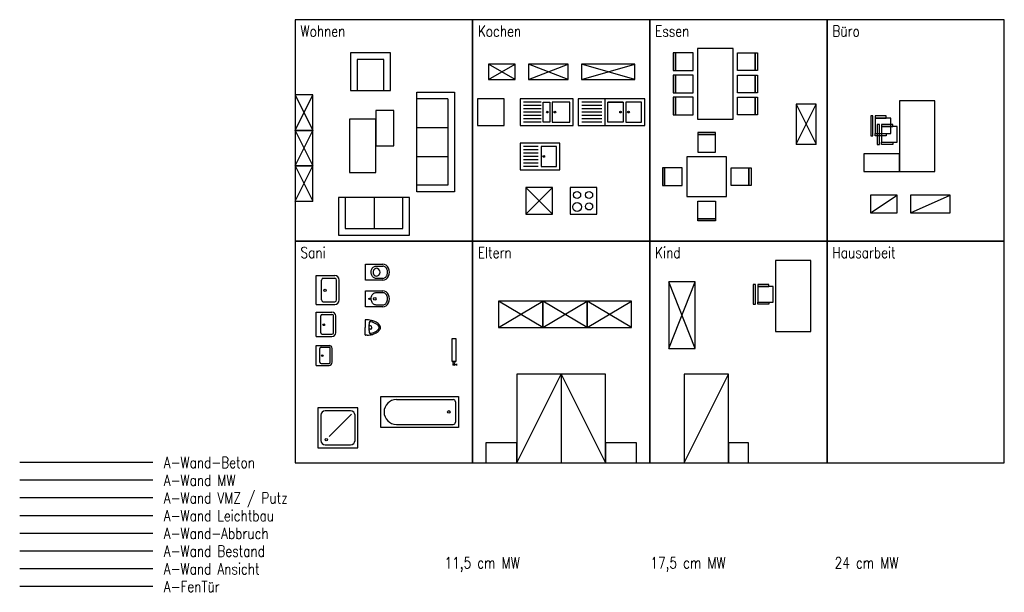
# Model space of a CAD drawing. Header units: millimetres. Extents: x -9704 to 3214, y -3659 to 2082.
# Tile 2 of 33: x -9012 to -6791, y -1063 to 229. Entities that reach past the tile are written whole.
import ezdxf

# ---------------------------------------------------------------- set-up
doc = ezdxf.new("R2010")
doc.units = ezdxf.units.MM
doc.header["$LTSCALE"] = 100
doc.linetypes.add('STRICHLINIE', pattern=[19.05, 12.7, -6.35])
for name, color, linetype in [('A-Einr', 171, 'Continuous'), ('A-FenTür', 2, 'Continuous'), ('A-HLS', 4, 'Continuous'), ('A-Wand-Beton', 53, 'Continuous'), ('A-Wand-Leichtb', 9, 'Continuous'), ('A-Wand-MW', 6, 'Continuous'), ('A-Wand-VMZ', 34, 'Continuous'), ('A-WandAbbruc', 7, 'Wandabbruch'), ('A-WandAnsicht', 7, 'Continuous'), ('A-WandBestand', 1, 'Continuous')]:
    doc.layers.add(name, color=color, linetype=linetype)
doc.styles.add('Romans', font='Romans.shx', dxfattribs={"width": 0.7})
doc.linetypes.add('Wandabbruch', pattern='A,1.5,-1,0.75,["X",Romans,S=1.5,R=0,X=-0.75,Y=-0.75],0.75,-1', length=5)

# ---------------------------------------------------------------- blocks, each defined once
blk = doc.blocks.new('ER-Stuhl')
at = {"layer": 'A-Einr'}
for points in [[(0, 0), (5, 0), (5, 40), (0, 40)], [(5, 0), (45, 0), (45, 40), (5, 40)]]:
    blk.add_lwpolyline(points, close=True, dxfattribs=at)

msp = doc.modelspace()

# ---------------------------------------------------------------- linework, layer by layer
at = {"layer": 'A-Einr', "linetype": 'STRICHLINIE', "ltscale": 0.1}
for p, q in [((-7894.3, 93.89), (-7954.3, 128.89)), ((-7954.3, 93.89), (-7894.3, 128.89)), ((-7954.3, 93.89), (-7894.3, 128.89)), ((-7894.3, 93.89), (-7954.3, 128.89)), ((-7864.3, 93.89), (-7774.3, 128.89)), ((-7774.3, 93.89), (-7864.3, 128.89)), ((-7774.3, 93.89), (-7864.3, 128.89)), ((-7864.3, 93.89), (-7774.3, 128.89)), ((-7624.3, 93.89), (-7744.3, 128.89)), ((-7744.3, 93.89), (-7624.3, 128.89)), ((-7744.3, 93.89), (-7624.3, 128.89)), ((-7624.3, 93.89), (-7744.3, 128.89))]:
    msp.add_line(p, q, dxfattribs=at)
at = {"layer": 'A-Einr'}
for p, q in [((-8390.61, -20.9), (-8350.61, 59.1)), ((-8390.61, 59.1), (-8350.61, -20.9)), ((-8390.61, 59.1), (-8350.61, -20.9)), ((-8390.61, -20.9), (-8350.61, 59.1)), ((-8115.63, -144.59), (-8115.63, 50.41)), ((-8045.63, 50.41), (-8115.63, 50.41)), ((-8115.63, -144.59), (-8115.63, 50.41)), ((-8045.63, 50.41), (-8115.63, 50.41)), ((-8045.63, 50.41), (-8045.63, -144.59)), ((-8045.63, 50.41), (-8045.63, -144.59)), ((-7691.82, 50.47), (-7691.82, -9.53)), ((-7691.82, 50.47), (-7691.82, -9.53)), ((-7835.56, 42.97), (-7875.56, 42.97)), ((-7835.56, 42.97), (-7875.56, 42.97)), ((-7835.56, 35.47), (-7875.56, 35.47)), ((-7835.56, 35.47), (-7875.56, 35.47)), ((-7835.56, 27.97), (-7875.56, 27.97)), ((-7835.56, 27.97), (-7875.56, 27.97)), ((-7698.82, 42.97), (-7743.82, 42.97)), ((-7698.82, 42.97), (-7743.82, 42.97)), ((-7698.82, 35.47), (-7743.82, 35.47)), ((-7698.82, 35.47), (-7743.82, 35.47)), ((-7698.82, 27.97), (-7743.82, 27.97)), ((-7698.82, 27.97), (-7743.82, 27.97)), ((-7650.32, 42.97), (-7685.32, 42.97)), ((-7650.32, 42.97), (-7685.32, 42.97)), ((-7260.41, -51.91), (-7215.41, 38.09)), ((-7260.41, 38.09), (-7215.41, -51.91)), ((-7260.41, 38.09), (-7215.41, -51.91)), ((-7260.41, -51.91), (-7215.41, 38.09)), ((-7835.56, 20.47), (-7875.56, 20.47)), ((-7835.56, 20.47), (-7875.56, 20.47)), ((-7835.56, 12.97), (-7875.56, 12.97)), ((-7835.56, 12.97), (-7875.56, 12.97)), ((-7835.56, 5.47), (-7875.56, 5.47)), ((-7835.56, 5.47), (-7875.56, 5.47)), ((-7698.82, 20.47), (-7743.82, 20.47)), ((-7698.82, 20.47), (-7743.82, 20.47)), ((-7698.82, 12.97), (-7743.82, 12.97)), ((-7698.82, 12.97), (-7743.82, 12.97)), ((-7698.82, 5.47), (-7743.82, 5.47)), ((-7698.82, 5.47), (-7743.82, 5.47)), ((-8390.61, -20.9), (-8350.61, -100.9)), ((-8390.61, -100.9), (-8350.61, -20.9)), ((-8390.61, -100.9), (-8350.61, -20.9)), ((-8390.61, -20.9), (-8350.61, -100.9)), ((-8115.63, -14.59), (-8045.63, -14.59)), ((-8115.63, -14.59), (-8045.63, -14.59)), ((-7835.56, -2.03), (-7875.56, -2.03)), ((-7835.56, -2.03), (-7875.56, -2.03)), ((-7698.82, -2.03), (-7743.82, -2.03)), ((-7698.82, -2.03), (-7743.82, -2.03)), ((-7842.56, -57.03), (-7875.56, -57.03)), ((-7842.56, -57.03), (-7875.56, -57.03)), ((-7842.56, -64.53), (-7875.56, -64.53)), ((-7842.56, -64.53), (-7875.56, -64.53)), ((-8115.63, -79.59), (-8045.63, -79.59)), ((-8115.63, -79.59), (-8045.63, -79.59)), ((-7842.56, -72.03), (-7875.56, -72.03)), ((-7842.56, -72.03), (-7875.56, -72.03)), ((-7842.56, -79.53), (-7875.56, -79.53)), ((-7842.56, -79.53), (-7875.56, -79.53)), ((-7842.56, -87.03), (-7875.56, -87.03)), ((-7842.56, -87.03), (-7875.56, -87.03)), ((-8390.61, -180.9), (-8350.61, -100.9)), ((-8390.61, -100.9), (-8350.61, -180.9)), ((-8390.61, -100.9), (-8350.61, -180.9)), ((-8390.61, -180.9), (-8350.61, -100.9)), ((-7842.56, -94.53), (-7875.56, -94.53)), ((-7842.56, -94.53), (-7875.56, -94.53)), ((-7842.56, -102.03), (-7875.56, -102.03)), ((-7842.56, -102.03), (-7875.56, -102.03)), ((-8045.63, -144.59), (-8115.63, -144.59)), ((-8045.63, -144.59), (-8115.63, -144.59)), ((-7870.21, -209.53), (-7810.21, -149.53)), ((-7810.21, -209.53), (-7870.21, -149.53)), ((-7810.21, -209.53), (-7870.21, -149.53)), ((-7870.21, -209.53), (-7810.21, -149.53)), ((-8147.39, -171.92), (-8277.39, -171.92)), ((-8277.39, -171.92), (-8277.39, -241.92)), ((-8277.39, -171.92), (-8277.39, -241.92)), ((-8147.39, -171.92), (-8277.39, -171.92)), ((-8212.39, -171.92), (-8212.39, -241.92)), ((-8212.39, -171.92), (-8212.39, -241.92)), ((-8147.39, -241.92), (-8147.39, -171.92)), ((-8147.39, -241.92), (-8147.39, -171.92)), ((-7092.44, -206.95), (-7032.44, -166.95)), ((-7092.44, -206.95), (-7032.44, -166.95)), ((-7002.44, -206.95), (-6912.44, -166.95)), ((-7002.44, -206.95), (-6912.44, -166.95)), ((-8277.39, -241.92), (-8147.39, -241.92)), ((-8277.39, -241.92), (-8147.39, -241.92)), ((-7547.72, -512.85), (-7487.72, -362.85)), ((-7487.72, -512.85), (-7547.72, -362.85)), ((-7487.72, -512.85), (-7547.72, -362.85)), ((-7547.72, -512.85), (-7487.72, -362.85)), ((-7831.9, -465.96), (-7931.9, -405.96)), ((-7931.9, -465.96), (-7831.9, -405.96)), ((-7931.9, -465.96), (-7831.9, -405.96)), ((-7831.9, -465.96), (-7931.9, -405.96)), ((-7831.9, -465.96), (-7731.9, -405.96)), ((-7731.9, -465.96), (-7831.9, -405.96)), ((-7731.9, -465.96), (-7831.9, -405.96)), ((-7831.9, -465.96), (-7731.9, -405.96)), ((-7631.9, -465.96), (-7731.9, -405.96)), ((-7731.9, -465.96), (-7631.9, -405.96)), ((-7731.9, -465.96), (-7631.9, -405.96)), ((-7631.9, -465.96), (-7731.9, -405.96)), ((-7890.61, -770.9), (-7790.61, -570.9)), ((-7890.61, -770.9), (-7790.61, -570.9)), ((-7790.61, -570.9), (-7790.61, -770.9)), ((-7790.61, -570.9), (-7690.61, -770.9)), ((-7790.61, -570.9), (-7690.61, -770.9)), ((-7790.61, -570.9), (-7790.61, -770.9)), ((-7513.03, -770.9), (-7413.03, -570.9)), ((-7513.03, -770.9), (-7413.03, -570.9))]:
    msp.add_line(p, q, dxfattribs=at)
at = {"layer": 'A-Einr', "ltscale": 80}
for points in [[(-8390.61, -270.9), (-7990.61, -270.9), (-7990.61, 229.1), (-8390.61, 229.1)], [(-8390.61, -270.9), (-7990.61, -270.9), (-7990.61, 229.1), (-8390.61, 229.1)], [(-7990.61, -270.9), (-7590.61, -270.9), (-7590.61, 229.1), (-7990.61, 229.1)], [(-7990.61, -270.9), (-7590.61, -270.9), (-7590.61, 229.1), (-7990.61, 229.1)], [(-7590.61, -270.9), (-7190.61, -270.9), (-7190.61, 229.1), (-7590.61, 229.1)], [(-7590.61, -270.9), (-7190.61, -270.9), (-7190.61, 229.1), (-7590.61, 229.1)], [(-7190.61, -270.9), (-6790.61, -270.9), (-6790.61, 229.1), (-7190.61, 229.1)], [(-7190.61, -270.9), (-6790.61, -270.9), (-6790.61, 229.1), (-7190.61, 229.1)], [(-8390.61, -770.9), (-7990.61, -770.9), (-7990.61, -270.9), (-8390.61, -270.9)], [(-8390.61, -770.9), (-7990.61, -770.9), (-7990.61, -270.9), (-8390.61, -270.9)], [(-7990.61, -770.9), (-7590.61, -770.9), (-7590.61, -270.9), (-7990.61, -270.9)], [(-7990.61, -770.9), (-7590.61, -770.9), (-7590.61, -270.9), (-7990.61, -270.9)], [(-7590.61, -770.9), (-7190.61, -770.9), (-7190.61, -270.9), (-7590.61, -270.9)], [(-7590.61, -770.9), (-7190.61, -770.9), (-7190.61, -270.9), (-7590.61, -270.9)], [(-7190.61, -770.9), (-6790.61, -770.9), (-6790.61, -270.9), (-7190.61, -270.9)], [(-7190.61, -770.9), (-6790.61, -770.9), (-6790.61, -270.9), (-7190.61, -270.9)]]:
    msp.add_lwpolyline(points, close=True, dxfattribs=at)
at = {"layer": 'A-Einr'}
for points in [[(-7482.49, 4.22), (-7402.49, 4.22), (-7402.49, 164.22), (-7482.49, 164.22)], [(-7482.49, 4.22), (-7402.49, 4.22), (-7402.49, 164.22), (-7482.49, 164.22)], [(-8265.25, 154.05), (-8265.25, 69.05), (-8175.25, 69.05), (-8175.25, 154.05)], [(-8265.25, 154.05), (-8265.25, 69.05), (-8175.25, 69.05), (-8175.25, 154.05)], [(-8250.25, 139.05), (-8250.25, 69.05), (-8190.25, 69.05), (-8190.25, 139.05)], [(-8250.25, 139.05), (-8250.25, 69.05), (-8190.25, 69.05), (-8190.25, 139.05)], [(-7954.3, 93.89), (-7894.3, 93.89), (-7894.3, 128.89), (-7954.3, 128.89)], [(-7954.3, 93.89), (-7894.3, 93.89), (-7894.3, 128.89), (-7954.3, 128.89)], [(-7864.3, 93.89), (-7774.3, 93.89), (-7774.3, 128.89), (-7864.3, 128.89)], [(-7864.3, 93.89), (-7774.3, 93.89), (-7774.3, 128.89), (-7864.3, 128.89)], [(-7744.3, 93.89), (-7624.3, 93.89), (-7624.3, 128.89), (-7744.3, 128.89)], [(-7744.3, 93.89), (-7624.3, 93.89), (-7624.3, 128.89), (-7744.3, 128.89)], [(-8390.61, -20.9), (-8350.61, -20.9), (-8350.61, 59.1), (-8390.61, 59.1)], [(-8390.61, -20.9), (-8350.61, -20.9), (-8350.61, 59.1), (-8390.61, 59.1)], [(-8030.63, -159.59), (-8115.63, -159.59), (-8115.63, 65.41), (-8030.63, 65.41)], [(-8030.63, -159.59), (-8115.63, -159.59), (-8115.63, 65.41), (-8030.63, 65.41)], [(-7979.02, -9.53), (-7919.02, -9.53), (-7919.02, 50.47), (-7979.02, 50.47)], [(-7979.02, -9.53), (-7919.02, -9.53), (-7919.02, 50.47), (-7979.02, 50.47)], [(-7883.06, -9.53), (-7763.06, -9.53), (-7763.06, 50.47), (-7883.06, 50.47)], [(-7883.06, -9.53), (-7763.06, -9.53), (-7763.06, 50.47), (-7883.06, 50.47)], [(-7751.82, -9.53), (-7601.82, -9.53), (-7601.82, 50.47), (-7751.82, 50.47)], [(-7751.82, -9.53), (-7601.82, -9.53), (-7601.82, 50.47), (-7751.82, 50.47)], [(-7027.42, -113.71), (-6947.42, -113.71), (-6947.42, 46.29), (-7027.42, 46.29)], [(-7027.42, -113.71), (-6947.42, -113.71), (-6947.42, 46.29), (-7027.42, 46.29)], [(-8208.2, -55.63), (-8168.2, -55.63), (-8168.2, 24.37), (-8208.2, 24.37)], [(-8208.2, -55.63), (-8168.2, -55.63), (-8168.2, 24.37), (-8208.2, 24.37)], [(-7815.56, -2.03), (-7830.56, -2.03), (-7830.56, 42.97), (-7815.56, 42.97)], [(-7815.56, -2.03), (-7830.56, -2.03), (-7830.56, 42.97), (-7815.56, 42.97)], [(-7810.56, -2.03), (-7770.56, -2.03), (-7770.56, 42.97), (-7810.56, 42.97)], [(-7810.56, -2.03), (-7770.56, -2.03), (-7770.56, 42.97), (-7810.56, 42.97)], [(-7650.32, -2.03), (-7685.32, -2.03), (-7685.32, 42.97), (-7650.32, 42.97)], [(-7650.32, -2.03), (-7685.32, -2.03), (-7685.32, 42.97), (-7650.32, 42.97)], [(-7644.32, -2.03), (-7609.32, -2.03), (-7609.32, 42.97), (-7644.32, 42.97)], [(-7644.32, -2.03), (-7609.32, -2.03), (-7609.32, 42.97), (-7644.32, 42.97)], [(-7260.41, -51.91), (-7215.41, -51.91), (-7215.41, 38.09), (-7260.41, 38.09)], [(-7260.41, -51.91), (-7215.41, -51.91), (-7215.41, 38.09), (-7260.41, 38.09)], [(-8268.2, -115.63), (-8208.2, -115.63), (-8208.2, 4.37), (-8268.2, 4.37)], [(-8268.2, -115.63), (-8208.2, -115.63), (-8208.2, 4.37), (-8268.2, 4.37)], [(-7091.93, -33.02), (-7086.93, -33.02), (-7086.93, 11.98), (-7091.93, 11.98)], [(-7081.93, 6.98), (-7056.93, 6.98), (-7056.93, 11.98), (-7081.93, 11.98)], [(-7081.93, -28.02), (-7046.93, -28.02), (-7046.93, 6.98), (-7081.93, 6.98)], [(-8390.61, -100.9), (-8350.61, -100.9), (-8350.61, -20.9), (-8390.61, -20.9)], [(-8390.61, -100.9), (-8350.61, -100.9), (-8350.61, -20.9), (-8390.61, -20.9)], [(-7077.42, -52.35), (-7072.42, -52.35), (-7072.42, -7.35), (-7077.42, -7.35)], [(-7067.42, -12.35), (-7042.42, -12.35), (-7042.42, -7.35), (-7067.42, -7.35)], [(-7067.42, -47.35), (-7032.42, -47.35), (-7032.42, -12.35), (-7067.42, -12.35)], [(-7081.93, -28.02), (-7056.93, -28.02), (-7056.93, -33.02), (-7081.93, -33.02)], [(-7883.06, -109.53), (-7793.06, -109.53), (-7793.06, -49.53), (-7883.06, -49.53)], [(-7883.06, -109.53), (-7793.06, -109.53), (-7793.06, -49.53), (-7883.06, -49.53)], [(-7835.56, -102.03), (-7800.56, -102.03), (-7800.56, -57.03), (-7835.56, -57.03)], [(-7835.56, -102.03), (-7800.56, -102.03), (-7800.56, -57.03), (-7835.56, -57.03)], [(-7067.42, -47.35), (-7042.42, -47.35), (-7042.42, -52.35), (-7067.42, -52.35)], [(-7507.03, -170.19), (-7417.03, -170.19), (-7417.03, -80.19), (-7507.03, -80.19)], [(-7507.03, -170.19), (-7417.03, -170.19), (-7417.03, -80.19), (-7507.03, -80.19)], [(-7107.42, -73.71), (-7107.42, -113.71), (-7027.42, -113.71), (-7027.42, -73.71)], [(-8390.61, -180.9), (-8350.61, -180.9), (-8350.61, -100.9), (-8390.61, -100.9)], [(-8390.61, -180.9), (-8350.61, -180.9), (-8350.61, -100.9), (-8390.61, -100.9)], [(-7870.21, -209.53), (-7810.21, -209.53), (-7810.21, -149.53), (-7870.21, -149.53)], [(-7870.21, -209.53), (-7810.21, -209.53), (-7810.21, -149.53), (-7870.21, -149.53)], [(-7770.21, -209.53), (-7710.21, -209.53), (-7710.21, -149.53), (-7770.21, -149.53)], [(-7770.21, -209.53), (-7710.21, -209.53), (-7710.21, -149.53), (-7770.21, -149.53)], [(-8132.39, -256.92), (-8132.39, -171.92), (-8292.39, -171.92), (-8292.39, -256.92)], [(-8132.39, -256.92), (-8132.39, -171.92), (-8292.39, -171.92), (-8292.39, -256.92)], [(-7092.44, -206.95), (-7032.44, -206.95), (-7032.44, -166.95), (-7092.44, -166.95)], [(-7092.44, -206.95), (-7032.44, -206.95), (-7032.44, -166.95), (-7092.44, -166.95)], [(-7002.44, -206.95), (-6912.44, -206.95), (-6912.44, -166.95), (-7002.44, -166.95)], [(-7002.44, -206.95), (-6912.44, -206.95), (-6912.44, -166.95), (-7002.44, -166.95)], [(-7306.9, -474.72), (-7226.9, -474.72), (-7226.9, -314.72), (-7306.9, -314.72)], [(-7306.9, -474.72), (-7226.9, -474.72), (-7226.9, -314.72), (-7306.9, -314.72)], [(-7547.72, -512.85), (-7487.72, -512.85), (-7487.72, -362.85), (-7547.72, -362.85)], [(-7547.72, -512.85), (-7487.72, -512.85), (-7487.72, -362.85), (-7547.72, -362.85)], [(-7356.9, -413.37), (-7351.9, -413.37), (-7351.9, -368.37), (-7356.9, -368.37)], [(-7356.9, -413.37), (-7351.9, -413.37), (-7351.9, -368.37), (-7356.9, -368.37)], [(-7346.9, -373.37), (-7321.9, -373.37), (-7321.9, -368.37), (-7346.9, -368.37)], [(-7346.9, -373.37), (-7321.9, -373.37), (-7321.9, -368.37), (-7346.9, -368.37)], [(-7346.9, -408.37), (-7311.9, -408.37), (-7311.9, -373.37), (-7346.9, -373.37)], [(-7346.9, -408.37), (-7311.9, -408.37), (-7311.9, -373.37), (-7346.9, -373.37)], [(-7931.9, -465.96), (-7831.9, -465.96), (-7831.9, -405.96), (-7931.9, -405.96)], [(-7931.9, -465.96), (-7831.9, -465.96), (-7831.9, -405.96), (-7931.9, -405.96)], [(-7831.9, -465.96), (-7731.9, -465.96), (-7731.9, -405.96), (-7831.9, -405.96)], [(-7831.9, -465.96), (-7731.9, -465.96), (-7731.9, -405.96), (-7831.9, -405.96)], [(-7731.9, -465.96), (-7631.9, -465.96), (-7631.9, -405.96), (-7731.9, -405.96)], [(-7731.9, -465.96), (-7631.9, -465.96), (-7631.9, -405.96), (-7731.9, -405.96)], [(-7346.9, -408.37), (-7321.9, -408.37), (-7321.9, -413.37), (-7346.9, -413.37)], [(-7346.9, -408.37), (-7321.9, -408.37), (-7321.9, -413.37), (-7346.9, -413.37)], [(-7890.61, -770.9), (-7690.61, -770.9), (-7690.61, -570.9), (-7890.61, -570.9)], [(-7890.61, -770.9), (-7690.61, -770.9), (-7690.61, -570.9), (-7890.61, -570.9)], [(-7513.03, -770.9), (-7413.03, -770.9), (-7413.03, -570.9), (-7513.03, -570.9)], [(-7513.03, -770.9), (-7413.03, -770.9), (-7413.03, -570.9), (-7513.03, -570.9)], [(-7960.61, -770.9), (-7890.61, -770.9), (-7890.61, -725.9), (-7960.61, -725.9)], [(-7960.61, -770.9), (-7890.61, -770.9), (-7890.61, -725.9), (-7960.61, -725.9)], [(-7690.61, -770.9), (-7620.61, -770.9), (-7620.61, -725.9), (-7690.61, -725.9)], [(-7690.61, -770.9), (-7620.61, -770.9), (-7620.61, -725.9), (-7690.61, -725.9)], [(-7413.03, -770.9), (-7368.03, -770.9), (-7368.03, -725.9), (-7413.03, -725.9)], [(-7413.03, -770.9), (-7368.03, -770.9), (-7368.03, -725.9), (-7413.03, -725.9)]]:
    msp.add_lwpolyline(points, close=True, dxfattribs=at)
for centre, radius in [((-7821.56, 20.47), 2), ((-7821.56, 20.47), 2), ((-7804.56, 20.47), 2), ((-7804.56, 20.47), 2), ((-7656.32, 20.47), 2), ((-7656.32, 20.47), 2), ((-7638.32, 20.47), 2), ((-7638.32, 20.47), 2), ((-7829.56, -79.53), 2), ((-7829.56, -79.53), 2), ((-7754.35, -166.59), 8), ((-7754.35, -166.59), 8), ((-7727.27, -166.59), 8), ((-7727.27, -166.59), 8), ((-7754.35, -193.67), 10), ((-7754.35, -193.67), 10), ((-7727.27, -192.47), 8), ((-7727.27, -192.47), 8)]:
    msp.add_circle(centre, radius, dxfattribs=at)
at = {"layer": 'A-FenTür', "ltscale": 80}
msp.add_line((-9011.88, -1049.7), (-8711.88, -1049.7), dxfattribs=at)
msp.add_line((-9011.88, -1049.7), (-8711.88, -1049.7), dxfattribs=at)
at = {"layer": 'A-HLS', "ltscale": 80}
for p, q in [((-8231.97, -358.96), (-8231.97, -322.96)), ((-8231.97, -322.96), (-8192.97, -322.96)), ((-8231.97, -322.96), (-8192.97, -322.96)), ((-8231.97, -358.96), (-8231.97, -322.96)), ((-8207.97, -326.96), (-8192.97, -326.96)), ((-8207.97, -326.96), (-8192.97, -326.96)), ((-8342.99, -348.61), (-8300.99, -348.61)), ((-8342.99, -348.61), (-8314.7, -348.61)), ((-8342.99, -413.61), (-8342.99, -348.61)), ((-8342.99, -413.61), (-8342.99, -348.61)), ((-8342.99, -348.61), (-8314.7, -348.61)), ((-8342.99, -348.61), (-8300.99, -348.61)), ((-8326.99, -354.61), (-8300.99, -354.61)), ((-8326.99, -354.61), (-8300.99, -354.61)), ((-8192.97, -354.96), (-8207.97, -354.96)), ((-8192.97, -354.96), (-8207.97, -354.96)), ((-8330.99, -403.61), (-8330.99, -358.61)), ((-8330.99, -403.61), (-8330.99, -358.61)), ((-8296.99, -403.61), (-8296.99, -358.61)), ((-8296.99, -403.61), (-8296.99, -358.61)), ((-8290.99, -403.61), (-8290.99, -358.61)), ((-8290.99, -403.61), (-8290.99, -358.61)), ((-8192.97, -358.96), (-8231.97, -358.96)), ((-8192.97, -358.96), (-8231.97, -358.96)), ((-8231.97, -382.96), (-8192.97, -382.96)), ((-8231.97, -418.96), (-8231.97, -382.96)), ((-8231.97, -418.96), (-8231.97, -382.96)), ((-8231.97, -382.96), (-8192.97, -382.96)), ((-8207.97, -386.96), (-8192.97, -386.96)), ((-8207.97, -386.96), (-8192.97, -386.96)), ((-8342.99, -413.61), (-8300.99, -413.61)), ((-8342.99, -413.61), (-8314.7, -413.61)), ((-8342.99, -413.61), (-8314.7, -413.61)), ((-8342.99, -413.61), (-8300.99, -413.61)), ((-8326.99, -407.61), (-8300.99, -407.61)), ((-8326.99, -407.61), (-8300.99, -407.61)), ((-8192.97, -418.96), (-8231.97, -418.96)), ((-8192.97, -418.96), (-8231.97, -418.96)), ((-8192.97, -414.96), (-8207.97, -414.96)), ((-8192.97, -414.96), (-8207.97, -414.96)), ((-8342.99, -431.16), (-8307.45, -431.16)), ((-8342.99, -431.16), (-8319.06, -431.16)), ((-8342.99, -486.16), (-8342.99, -431.16)), ((-8342.99, -486.16), (-8342.99, -431.16)), ((-8342.99, -431.16), (-8319.06, -431.16)), ((-8342.99, -431.16), (-8307.45, -431.16)), ((-8332.83, -477.69), (-8332.83, -439.62)), ((-8332.83, -477.69), (-8332.83, -439.62)), ((-8329.45, -436.23), (-8307.45, -436.23)), ((-8329.45, -436.23), (-8307.45, -436.23)), ((-8304.06, -477.69), (-8304.06, -439.62)), ((-8304.06, -477.69), (-8304.06, -439.62)), ((-8298.99, -477.69), (-8298.99, -439.62)), ((-8298.99, -477.69), (-8298.99, -439.62)), ((-8232.62, -449.25), (-8232.62, -465.8)), ((-8232.62, -449.25), (-8232.62, -465.8)), ((-8232.62, -482.35), (-8232.62, -465.8)), ((-8232.62, -482.35), (-8232.62, -465.8)), ((-8228.32, -448.55), (-8231.92, -448.55)), ((-8228.32, -448.55), (-8231.92, -448.55)), ((-8220.62, -462.07), (-8223.8, -462.07)), ((-8220.62, -462.07), (-8223.8, -462.07)), ((-8217.12, -465.33), (-8217.12, -465.8)), ((-8217.12, -465.33), (-8217.12, -465.8)), ((-8217.12, -466.26), (-8217.12, -465.8)), ((-8217.12, -466.26), (-8217.12, -465.8)), ((-8342.99, -486.16), (-8307.45, -486.16)), ((-8342.99, -486.16), (-8319.06, -486.16)), ((-8342.99, -486.16), (-8319.06, -486.16)), ((-8342.99, -486.16), (-8307.45, -486.16)), ((-8329.45, -481.08), (-8307.45, -481.08)), ((-8329.45, -481.08), (-8307.45, -481.08)), ((-8228.32, -483.05), (-8231.92, -483.05)), ((-8228.32, -483.05), (-8231.92, -483.05)), ((-8220.62, -469.53), (-8223.8, -469.53)), ((-8220.62, -469.53), (-8223.8, -469.53)), ((-8342.99, -551.16), (-8342.99, -506.16)), ((-8342.99, -506.16), (-8313.91, -506.16)), ((-8342.99, -506.16), (-8323.41, -506.16)), ((-8342.99, -551.16), (-8342.99, -506.16)), ((-8342.99, -506.16), (-8323.41, -506.16)), ((-8342.99, -506.16), (-8313.91, -506.16)), ((-8331.91, -510.31), (-8313.91, -510.31)), ((-8331.91, -510.31), (-8313.91, -510.31)), ((-8334.68, -544.23), (-8334.68, -513.08)), ((-8334.68, -544.23), (-8334.68, -513.08)), ((-8311.14, -544.23), (-8311.14, -513.08)), ((-8311.14, -544.23), (-8311.14, -513.08)), ((-8306.99, -544.23), (-8306.99, -513.08)), ((-8306.99, -544.23), (-8306.99, -513.08)), ((-8342.99, -551.16), (-8313.91, -551.16)), ((-8342.99, -551.16), (-8323.41, -551.16)), ((-8342.99, -551.16), (-8323.41, -551.16)), ((-8342.99, -551.16), (-8313.91, -551.16)), ((-8331.91, -547), (-8313.91, -547)), ((-8331.91, -547), (-8313.91, -547)), ((-8030.26, -549.57), (-8026.26, -549.57)), ((-8030.26, -549.57), (-8026.26, -549.57)), ((-8026.26, -547.57), (-8026.26, -551.57)), ((-8026.26, -547.57), (-8026.26, -551.57)), ((-8196.84, -621.35), (-8021.84, -621.35)), ((-8196.84, -691.35), (-8196.84, -621.35)), ((-8196.84, -621.35), (-8021.84, -621.35)), ((-8196.84, -691.35), (-8196.84, -621.35)), ((-8021.84, -621.35), (-8021.84, -691.35)), ((-8021.84, -621.35), (-8021.84, -691.35)), ((-8161.84, -628.35), (-8033.84, -628.35)), ((-8161.84, -628.35), (-8033.84, -628.35)), ((-8028.84, -633.35), (-8028.84, -679.35)), ((-8028.84, -633.35), (-8028.84, -679.35)), ((-8332.41, -663.66), (-8332.41, -720.66)), ((-8332.41, -663.66), (-8332.41, -720.66)), ((-8265.41, -653.66), (-8322.41, -653.66)), ((-8265.41, -653.66), (-8322.41, -653.66)), ((-8313.34, -711.59), (-8263.22, -661.47)), ((-8313.34, -711.59), (-8263.22, -661.47)), ((-8255.41, -720.66), (-8255.41, -663.66)), ((-8255.41, -720.66), (-8255.41, -663.66)), ((-8161.84, -684.35), (-8033.84, -684.35)), ((-8161.84, -684.35), (-8033.84, -684.35)), ((-8021.84, -691.35), (-8196.84, -691.35)), ((-8021.84, -691.35), (-8196.84, -691.35)), ((-8322.41, -730.66), (-8265.41, -730.66)), ((-8322.41, -730.66), (-8265.41, -730.66))]:
    msp.add_line(p, q, dxfattribs=at)
for points in [[(-8037.26, -541.57), (-8027.26, -541.57), (-8027.26, -491.57), (-8037.26, -491.57)], [(-8037.26, -541.57), (-8027.26, -541.57), (-8027.26, -491.57), (-8037.26, -491.57)], [(-8338.91, -737.16), (-8248.91, -737.16), (-8248.91, -647.16), (-8338.91, -647.16)], [(-8338.91, -737.16), (-8248.91, -737.16), (-8248.91, -647.16), (-8338.91, -647.16)]]:
    msp.add_lwpolyline(points, close=True, dxfattribs=at)
for centre, radius in [((-8322.99, -382), 2.5), ((-8322.99, -382), 2.5), ((-8222.97, -400.96), 1.5), ((-8222.97, -400.96), 1.5), ((-8210.97, -400.96), 3), ((-8210.97, -400.96), 3), ((-8326.06, -459.41), 2.12), ((-8326.06, -459.41), 2.12), ((-8329.14, -529.27), 1.73), ((-8329.14, -529.27), 1.73), ((-8032.26, -545.57), 2), ((-8032.26, -545.57), 2), ((-8032.26, -549.57), 2), ((-8032.26, -549.57), 2), ((-8043.84, -656.35), 3), ((-8043.84, -656.35), 3), ((-8320.41, -718.66), 2.6), ((-8320.41, -718.66), 2.6)]:
    msp.add_circle(centre, radius, dxfattribs=at)
for centre, radius, start, end in [((-8207.97, -340.96), 9, 270, 90), ((-8207.97, -340.96), 9, 270, 90), ((-8326.99, -358.61), 4, 90, 180), ((-8326.99, -358.61), 4, 90, 180), ((-8300.99, -358.61), 10, 0, 90), ((-8300.99, -358.61), 10, 0, 90), ((-8300.99, -358.61), 4, 0, 90), ((-8300.99, -358.61), 4, 0, 90), ((-8326.99, -403.61), 4, 180, 270), ((-8326.99, -403.61), 4, 180, 270), ((-8300.99, -403.61), 4, 270, 0), ((-8300.99, -403.61), 10, 270, 0), ((-8300.99, -403.61), 10, 270, 0), ((-8300.99, -403.61), 4, 270, 0), ((-8329.45, -439.62), 3.38, 90, 180), ((-8329.45, -439.62), 3.38, 90, 180), ((-8307.45, -439.62), 8.46, 0, 90), ((-8307.45, -439.62), 8.46, 0, 90), ((-8307.45, -439.62), 3.38, 0, 90), ((-8307.45, -439.62), 3.38, 0, 90), ((-8231.92, -449.25), 0.7, 90, 180), ((-8231.92, -449.25), 0.7, 90, 180), ((-8228.2, -491.03), 42.49, 72.70877, 90.16379), ((-8228.2, -491.03), 42.49, 72.70877, 90.16379), ((-8155.49, -465.88), 68.64, 171.35361, 179.93454), ((-8155.49, -465.88), 68.64, 171.35361, 179.93454), ((-8155.49, -465.72), 68.64, 180.06543, 188.64636), ((-8155.49, -465.72), 68.64, 180.06543, 188.64636), ((-8219.92, -456.3), 3.5, 74.54503, 167.84476), ((-8219.92, -456.3), 3.5, 74.54503, 167.84476), ((-8217.8, -455.51), 5.45, 71.80013, 175.91281), ((-8217.8, -455.51), 5.45, 71.80013, 175.91281), ((-8220.51, -465.45), 3.39, 2.09977, 91.9716), ((-8220.51, -465.45), 3.39, 2.09977, 91.9716), ((-8220.51, -466.14), 3.39, 268.02841, 357.90023), ((-8220.51, -466.14), 3.39, 268.02841, 357.90023), ((-8227.99, -490.15), 38.3, 57.0976, 76.39978), ((-8227.99, -490.15), 38.3, 57.0976, 76.39978), ((-8227.32, -489.37), 40.63, 56.97815, 73.95204), ((-8227.32, -489.37), 40.63, 56.97815, 73.95204), ((-8216.1, -471.96), 16.57, 29.18418, 57.51985), ((-8216.1, -471.96), 16.57, 29.18418, 57.51985), ((-8216, -472.17), 20.03, 29.19124, 57.31224), ((-8216, -472.17), 20.03, 29.19124, 57.31224), ((-8205.03, -465.81), 3.9, 0.13171, 29.61993), ((-8205.03, -465.81), 3.9, 0.13171, 29.61993), ((-8205.03, -465.79), 3.9, 330.38007, 359.86851), ((-8205.03, -465.79), 3.9, 330.38007, 359.86851), ((-8204.75, -465.85), 7.13, 0.40572, 28.93195), ((-8204.75, -465.85), 7.13, 0.40572, 28.93195), ((-8204.75, -465.75), 7.13, 331.06794, 359.59428), ((-8204.75, -465.75), 7.13, 331.06794, 359.59428), ((-8329.45, -477.69), 3.38, 180, 270), ((-8329.45, -477.69), 3.38, 180, 270), ((-8307.45, -477.69), 8.46, 270, 0), ((-8307.45, -477.69), 3.38, 270, 0), ((-8307.45, -477.69), 8.46, 270, 0), ((-8307.45, -477.69), 3.38, 270, 0), ((-8231.92, -482.35), 0.7, 180, 270), ((-8231.92, -482.35), 0.7, 180, 270), ((-8228.2, -440.56), 42.49, 269.83618, 287.29123), ((-8228.2, -440.56), 42.49, 269.83618, 287.29123), ((-8219.92, -475.3), 3.5, 192.155, 285.45498), ((-8219.92, -475.3), 3.5, 192.155, 285.45498), ((-8217.8, -476.09), 5.45, 184.08719, 288.19988), ((-8217.8, -476.09), 5.45, 184.08719, 288.19988), ((-8227.99, -441.45), 38.3, 283.60022, 302.9024), ((-8227.99, -441.45), 38.3, 283.60022, 302.9024), ((-8227.32, -442.22), 40.63, 286.04796, 303.02187), ((-8227.32, -442.22), 40.63, 286.04796, 303.02187), ((-8216.1, -459.63), 16.57, 302.48015, 330.81578), ((-8216.1, -459.63), 16.57, 302.48015, 330.81578), ((-8216, -459.43), 20.03, 302.68779, 330.80876), ((-8216, -459.43), 20.03, 302.68779, 330.80876), ((-8331.91, -513.08), 2.77, 90, 180), ((-8331.91, -513.08), 2.77, 90, 180), ((-8313.91, -513.08), 6.92, 0, 90), ((-8313.91, -513.08), 6.92, 0, 90), ((-8313.91, -513.08), 2.77, 0, 90), ((-8313.91, -513.08), 2.77, 0, 90), ((-8331.91, -544.23), 2.77, 180, 270), ((-8331.91, -544.23), 2.77, 180, 270), ((-8313.91, -544.23), 2.77, 270, 0), ((-8313.91, -544.23), 6.92, 270, 0), ((-8313.91, -544.23), 6.92, 270, 0), ((-8313.91, -544.23), 2.77, 270, 0), ((-8161.84, -656.35), 28, 90, 180), ((-8161.84, -656.35), 28, 90, 180), ((-8033.84, -633.35), 5, 0, 90), ((-8033.84, -633.35), 5, 0, 90), ((-8322.41, -663.66), 10, 90, 180), ((-8322.41, -663.66), 10, 90, 180), ((-8265.41, -663.66), 10, 0, 90), ((-8265.41, -663.66), 10, 0, 90), ((-8161.84, -656.35), 28, 180, 270), ((-8161.84, -656.35), 28, 180, 270), ((-8033.84, -679.35), 5, 270, 0), ((-8033.84, -679.35), 5, 270, 0), ((-8322.41, -720.66), 10, 180, 270), ((-8322.41, -720.66), 10, 180, 270), ((-8265.41, -720.66), 10, 270, 0), ((-8265.41, -720.66), 10, 270, 0)]:
    msp.add_arc(centre, radius, start, end, dxfattribs=at)
for centre in [(-8192.97, -340.96), (-8192.97, -340.96), (-8192.97, -400.96), (-8192.97, -400.96)]:
    msp.add_ellipse(centre, major_axis=(0, -18), ratio=0.8333333, start_param=0, end_param=3.1415927, dxfattribs=at)
for points, knots in [([(-8207.97, -354.96), (-8208.93, -354.96), (-8209.88, -354.8), (-8211.74, -354.16), (-8212.66, -353.67), (-8214.4, -352.37), (-8215.21, -351.56), (-8216.65, -349.64), (-8217.27, -348.54), (-8218.24, -346.13), (-8218.6, -344.83), (-8218.99, -342.15), (-8219.03, -340.76), (-8218.79, -338.05), (-8218.51, -336.72), (-8217.66, -334.23), (-8217.1, -333.07), (-8215.76, -331.02), (-8214.98, -330.13), (-8213.3, -328.67), (-8212.4, -328.1), (-8210.55, -327.3), (-8209.61, -327.07), (-8208.43, -326.97), (-8208.2, -326.96), (-8207.97, -326.96)], [0, 0, 0, 0, 0.2795078, 0.2795078, 0.5590156, 0.5590156, 0.8385234, 0.8385234, 1.1180312, 1.1180312, 1.397539, 1.397539, 1.6770468, 1.6770468, 1.9565546, 1.9565546, 2.2360625, 2.2360625, 2.5155703, 2.5155703, 2.7950781, 2.7950781, 3.0745859, 3.0745859, 3.1415927, 3.1415927, 3.1415927, 3.1415927]), ([(-8207.97, -354.96), (-8208.93, -354.96), (-8209.88, -354.8), (-8211.74, -354.16), (-8212.66, -353.67), (-8214.4, -352.37), (-8215.21, -351.56), (-8216.65, -349.64), (-8217.27, -348.54), (-8218.24, -346.13), (-8218.6, -344.83), (-8218.99, -342.15), (-8219.03, -340.76), (-8218.79, -338.05), (-8218.51, -336.72), (-8217.66, -334.23), (-8217.1, -333.07), (-8215.76, -331.02), (-8214.98, -330.13), (-8213.3, -328.67), (-8212.4, -328.1), (-8210.55, -327.3), (-8209.61, -327.07), (-8208.43, -326.97), (-8208.2, -326.96), (-8207.97, -326.96)], [0, 0, 0, 0, 0.2795078, 0.2795078, 0.5590156, 0.5590156, 0.8385234, 0.8385234, 1.1180312, 1.1180312, 1.397539, 1.397539, 1.6770468, 1.6770468, 1.9565546, 1.9565546, 2.2360625, 2.2360625, 2.5155703, 2.5155703, 2.7950781, 2.7950781, 3.0745859, 3.0745859, 3.1415927, 3.1415927, 3.1415927, 3.1415927]), ([(-8207.97, -349.96), (-8208.27, -349.96), (-8208.56, -349.93), (-8209.18, -349.77), (-8209.5, -349.65), (-8210.18, -349.28), (-8210.54, -349.04), (-8211.27, -348.39), (-8211.64, -347.99), (-8212.32, -347.06), (-8212.65, -346.51), (-8213.14, -345.45), (-8213.32, -344.96), (-8213.63, -343.92), (-8213.75, -343.37), (-8213.96, -342.03), (-8214, -341.21), (-8213.93, -339.79), (-8213.86, -339.18), (-8213.63, -338), (-8213.48, -337.43), (-8213.1, -336.37), (-8212.87, -335.87), (-8212.06, -334.38), (-8211.37, -333.58), (-8210.31, -332.72), (-8209.91, -332.48), (-8209.24, -332.18), (-8208.95, -332.09), (-8208.43, -331.98), (-8208.2, -331.96), (-8207.97, -331.96)], [0, 0, 0, 0, 0.2096175, 0.2096175, 0.419235, 0.419235, 0.634683, 0.634683, 0.850131, 0.850131, 1.065579, 1.065579, 1.2291733, 1.2291733, 1.3927675, 1.3927675, 1.624417, 1.624417, 1.7999051, 1.7999051, 1.9753932, 1.9753932, 2.1508813, 2.1508813, 2.5474503, 2.5474503, 2.7831211, 2.7831211, 2.9791656, 2.9791656, 3.1415927, 3.1415927, 3.1415927, 3.1415927]), ([(-8207.97, -349.96), (-8208.27, -349.96), (-8208.56, -349.93), (-8209.18, -349.77), (-8209.5, -349.65), (-8210.18, -349.28), (-8210.54, -349.04), (-8211.27, -348.39), (-8211.64, -347.99), (-8212.32, -347.06), (-8212.65, -346.51), (-8213.14, -345.45), (-8213.32, -344.96), (-8213.63, -343.92), (-8213.75, -343.37), (-8213.96, -342.03), (-8214, -341.21), (-8213.93, -339.79), (-8213.86, -339.18), (-8213.63, -338), (-8213.48, -337.43), (-8213.1, -336.37), (-8212.87, -335.87), (-8212.06, -334.38), (-8211.37, -333.58), (-8210.31, -332.72), (-8209.91, -332.48), (-8209.24, -332.18), (-8208.95, -332.09), (-8208.43, -331.98), (-8208.2, -331.96), (-8207.97, -331.96)], [0, 0, 0, 0, 0.2096175, 0.2096175, 0.419235, 0.419235, 0.634683, 0.634683, 0.850131, 0.850131, 1.065579, 1.065579, 1.2291733, 1.2291733, 1.3927675, 1.3927675, 1.624417, 1.624417, 1.7999051, 1.7999051, 1.9753932, 1.9753932, 2.1508813, 2.1508813, 2.5474503, 2.5474503, 2.7831211, 2.7831211, 2.9791656, 2.9791656, 3.1415927, 3.1415927, 3.1415927, 3.1415927]), ([(-8192.97, -354.96), (-8192.02, -354.96), (-8191.07, -354.8), (-8189.2, -354.16), (-8188.29, -353.67), (-8186.55, -352.37), (-8185.74, -351.56), (-8184.3, -349.64), (-8183.68, -348.54), (-8182.71, -346.13), (-8182.35, -344.83), (-8181.96, -342.15), (-8181.92, -340.76), (-8182.16, -338.05), (-8182.44, -336.72), (-8183.29, -334.23), (-8183.85, -333.07), (-8185.19, -331.02), (-8185.97, -330.13), (-8187.65, -328.67), (-8188.55, -328.1), (-8190.39, -327.3), (-8191.34, -327.07), (-8192.52, -326.97), (-8192.75, -326.96), (-8192.97, -326.96)], [0, 0, 0, 0, 0.2795078, 0.2795078, 0.5590156, 0.5590156, 0.8385234, 0.8385234, 1.1180312, 1.1180312, 1.397539, 1.397539, 1.6770468, 1.6770468, 1.9565546, 1.9565546, 2.2360625, 2.2360625, 2.5155703, 2.5155703, 2.7950781, 2.7950781, 3.0745859, 3.0745859, 3.1415927, 3.1415927, 3.1415927, 3.1415927]), ([(-8192.97, -354.96), (-8192.02, -354.96), (-8191.07, -354.8), (-8189.2, -354.16), (-8188.29, -353.67), (-8186.55, -352.37), (-8185.74, -351.56), (-8184.3, -349.64), (-8183.68, -348.54), (-8182.71, -346.13), (-8182.35, -344.83), (-8181.96, -342.15), (-8181.92, -340.76), (-8182.16, -338.05), (-8182.44, -336.72), (-8183.29, -334.23), (-8183.85, -333.07), (-8185.19, -331.02), (-8185.97, -330.13), (-8187.65, -328.67), (-8188.55, -328.1), (-8190.39, -327.3), (-8191.34, -327.07), (-8192.52, -326.97), (-8192.75, -326.96), (-8192.97, -326.96)], [0, 0, 0, 0, 0.2795078, 0.2795078, 0.5590156, 0.5590156, 0.8385234, 0.8385234, 1.1180312, 1.1180312, 1.397539, 1.397539, 1.6770468, 1.6770468, 1.9565546, 1.9565546, 2.2360625, 2.2360625, 2.5155703, 2.5155703, 2.7950781, 2.7950781, 3.0745859, 3.0745859, 3.1415927, 3.1415927, 3.1415927, 3.1415927]), ([(-8207.97, -414.96), (-8208.93, -414.96), (-8209.88, -414.8), (-8211.74, -414.16), (-8212.66, -413.67), (-8214.4, -412.37), (-8215.21, -411.56), (-8216.65, -409.64), (-8217.27, -408.54), (-8218.24, -406.13), (-8218.6, -404.83), (-8218.99, -402.15), (-8219.03, -400.76), (-8218.79, -398.05), (-8218.51, -396.72), (-8217.66, -394.23), (-8217.1, -393.07), (-8215.76, -391.02), (-8214.98, -390.13), (-8213.3, -388.67), (-8212.4, -388.1), (-8210.55, -387.3), (-8209.61, -387.07), (-8208.43, -386.97), (-8208.2, -386.96), (-8207.97, -386.96)], [0, 0, 0, 0, 0.2795078, 0.2795078, 0.5590156, 0.5590156, 0.8385234, 0.8385234, 1.1180312, 1.1180312, 1.397539, 1.397539, 1.6770468, 1.6770468, 1.9565546, 1.9565546, 2.2360625, 2.2360625, 2.5155703, 2.5155703, 2.7950781, 2.7950781, 3.0745859, 3.0745859, 3.1415927, 3.1415927, 3.1415927, 3.1415927]), ([(-8207.97, -414.96), (-8208.93, -414.96), (-8209.88, -414.8), (-8211.74, -414.16), (-8212.66, -413.67), (-8214.4, -412.37), (-8215.21, -411.56), (-8216.65, -409.64), (-8217.27, -408.54), (-8218.24, -406.13), (-8218.6, -404.83), (-8218.99, -402.15), (-8219.03, -400.76), (-8218.79, -398.05), (-8218.51, -396.72), (-8217.66, -394.23), (-8217.1, -393.07), (-8215.76, -391.02), (-8214.98, -390.13), (-8213.3, -388.67), (-8212.4, -388.1), (-8210.55, -387.3), (-8209.61, -387.07), (-8208.43, -386.97), (-8208.2, -386.96), (-8207.97, -386.96)], [0, 0, 0, 0, 0.2795078, 0.2795078, 0.5590156, 0.5590156, 0.8385234, 0.8385234, 1.1180312, 1.1180312, 1.397539, 1.397539, 1.6770468, 1.6770468, 1.9565546, 1.9565546, 2.2360625, 2.2360625, 2.5155703, 2.5155703, 2.7950781, 2.7950781, 3.0745859, 3.0745859, 3.1415927, 3.1415927, 3.1415927, 3.1415927]), ([(-8192.97, -414.96), (-8192.02, -414.96), (-8191.07, -414.8), (-8189.2, -414.16), (-8188.29, -413.67), (-8186.55, -412.37), (-8185.74, -411.56), (-8184.3, -409.64), (-8183.68, -408.54), (-8182.71, -406.13), (-8182.35, -404.83), (-8181.96, -402.15), (-8181.92, -400.76), (-8182.16, -398.05), (-8182.44, -396.72), (-8183.29, -394.23), (-8183.85, -393.07), (-8185.19, -391.02), (-8185.97, -390.13), (-8187.65, -388.67), (-8188.55, -388.1), (-8190.39, -387.3), (-8191.34, -387.07), (-8192.52, -386.97), (-8192.75, -386.96), (-8192.97, -386.96)], [0, 0, 0, 0, 0.2795078, 0.2795078, 0.5590156, 0.5590156, 0.8385234, 0.8385234, 1.1180312, 1.1180312, 1.397539, 1.397539, 1.6770468, 1.6770468, 1.9565546, 1.9565546, 2.2360625, 2.2360625, 2.5155703, 2.5155703, 2.7950781, 2.7950781, 3.0745859, 3.0745859, 3.1415927, 3.1415927, 3.1415927, 3.1415927]), ([(-8192.97, -414.96), (-8192.02, -414.96), (-8191.07, -414.8), (-8189.2, -414.16), (-8188.29, -413.67), (-8186.55, -412.37), (-8185.74, -411.56), (-8184.3, -409.64), (-8183.68, -408.54), (-8182.71, -406.13), (-8182.35, -404.83), (-8181.96, -402.15), (-8181.92, -400.76), (-8182.16, -398.05), (-8182.44, -396.72), (-8183.29, -394.23), (-8183.85, -393.07), (-8185.19, -391.02), (-8185.97, -390.13), (-8187.65, -388.67), (-8188.55, -388.1), (-8190.39, -387.3), (-8191.34, -387.07), (-8192.52, -386.97), (-8192.75, -386.96), (-8192.97, -386.96)], [0, 0, 0, 0, 0.2795078, 0.2795078, 0.5590156, 0.5590156, 0.8385234, 0.8385234, 1.1180312, 1.1180312, 1.397539, 1.397539, 1.6770468, 1.6770468, 1.9565546, 1.9565546, 2.2360625, 2.2360625, 2.5155703, 2.5155703, 2.7950781, 2.7950781, 3.0745859, 3.0745859, 3.1415927, 3.1415927, 3.1415927, 3.1415927])]:
    msp.add_open_spline(points, degree=3, knots=knots, dxfattribs=at)
at = {"layer": 'A-Wand-Beton', "ltscale": 80}
msp.add_line((-9011.88, -769.7), (-8711.88, -769.7), dxfattribs=at)
msp.add_line((-9011.88, -769.7), (-8711.88, -769.7), dxfattribs=at)
at = {"layer": 'A-Wand-Leichtb', "ltscale": 80}
msp.add_line((-9011.88, -889.7), (-8711.88, -889.7), dxfattribs=at)
msp.add_line((-9011.88, -889.7), (-8711.88, -889.7), dxfattribs=at)
at = {"layer": 'A-Wand-MW', "ltscale": 80}
msp.add_line((-9011.88, -809.7), (-8711.88, -809.7), dxfattribs=at)
msp.add_line((-9011.88, -809.7), (-8711.88, -809.7), dxfattribs=at)
at = {"layer": 'A-Wand-VMZ', "ltscale": 80}
msp.add_line((-9011.88, -849.7), (-8711.88, -849.7), dxfattribs=at)
msp.add_line((-9011.88, -849.7), (-8711.88, -849.7), dxfattribs=at)
at = {"layer": 'A-WandAbbruc', "linetype": 'Wandabbruch'}
msp.add_line((-9011.88, -929.7), (-8711.88, -929.7), dxfattribs=at)
msp.add_line((-9011.88, -929.7), (-8711.88, -929.7), dxfattribs=at)
at = {"layer": 'A-WandAnsicht', "ltscale": 80}
msp.add_line((-9011.88, -1009.7), (-8711.88, -1009.7), dxfattribs=at)
msp.add_line((-9011.88, -1009.7), (-8711.88, -1009.7), dxfattribs=at)
at = {"layer": 'A-WandBestand', "ltscale": 80}
msp.add_line((-9011.88, -969.7), (-8711.88, -969.7), dxfattribs=at)
msp.add_line((-9011.88, -969.7), (-8711.88, -969.7), dxfattribs=at)

# ---------------------------------------------------------------- block references
at = {"layer": 'A-Einr'}
for p in [(-7537.49, 114.22), (-7537.49, 114.22), (-7537.49, 64.22), (-7537.49, 64.22), (-7537.49, 14.22), (-7537.49, 14.22), (-7562.03, -145.19), (-7562.03, -145.19)]:
    msp.add_blockref('ER-Stuhl', p, dxfattribs=at)
at = {"layer": 'A-Einr', "xscale": -1}
for p in [(-7347.49, 114.22), (-7347.49, 114.22), (-7347.49, 64.22), (-7347.49, 64.22), (-7347.49, 14.22), (-7347.49, 14.22), (-7362.03, -145.19), (-7362.03, -145.19)]:
    msp.add_blockref('ER-Stuhl', p, dxfattribs=at)
at = {"layer": 'A-Einr', "rotation": 270}
msp.add_blockref('ER-Stuhl', (-7482.03, -25.19), dxfattribs=at)
msp.add_blockref('ER-Stuhl', (-7482.03, -25.19), dxfattribs=at)
at = {"layer": 'A-Einr', "xscale": -1, "rotation": 270}
msp.add_blockref('ER-Stuhl', (-7482.03, -225.19), dxfattribs=at)
msp.add_blockref('ER-Stuhl', (-7482.03, -225.19), dxfattribs=at)

# ---------------------------------------------------------------- texts
at = {"layer": 'A-Einr', "ltscale": 80, "style": 'Romans', "width": 0.8}
for s, p in [('Wohnen', (-8378.33, 190.81)), ('Wohnen', (-8378.33, 190.81)), ('Kochen', (-7978.33, 190.81)), ('Kochen', (-7978.33, 190.81)), ('Essen', (-7578.33, 190.81)), ('Essen', (-7578.33, 190.81)), ('Büro', (-7178.33, 190.81)), ('Büro', (-7178.33, 190.81)), ('Sani', (-8378.33, -309.19)), ('Sani', (-8378.33, -309.19)), ('Eltern', (-7978.33, -309.19)), ('Eltern', (-7978.33, -309.19)), ('Kind', (-7578.33, -309.19)), ('Kind', (-7578.33, -309.19)), ('Hausarbeit', (-7178.33, -309.19)), ('Hausarbeit', (-7178.33, -309.19))]:
    msp.add_text(s, height=25, dxfattribs=at).set_placement(p)
at = {"layer": 'A-FenTür', "ltscale": 80, "style": 'Romans', "width": 0.8}
for s, p in [('11,5 cm MW', (-8053.3, -1009.31)), ('17,5 cm MW', (-7588.9, -1009.31)), ('24 cm MW', (-7173.33, -1009.31)), ('A-FenTür', (-8686.74, -1062.99)), ('A-FenTür', (-8686.74, -1062.99))]:
    msp.add_text(s, height=25, dxfattribs=at).set_placement(p)
at = {"layer": 'A-Wand-Beton', "ltscale": 80, "style": 'Romans', "width": 0.8}
msp.add_text('A-Wand-Beton', height=25, dxfattribs=at).set_placement((-8686.74, -782.99))
msp.add_text('A-Wand-Beton', height=25, dxfattribs=at).set_placement((-8686.74, -782.99))
at = {"layer": 'A-Wand-Leichtb', "ltscale": 80, "style": 'Romans', "width": 0.8}
msp.add_text('A-Wand Leichtbau', height=25, dxfattribs=at).set_placement((-8686.74, -902.99))
msp.add_text('A-Wand Leichtbau', height=25, dxfattribs=at).set_placement((-8686.74, -902.99))
at = {"layer": 'A-Wand-MW', "ltscale": 80, "style": 'Romans', "width": 0.8}
msp.add_text('A-Wand MW', height=25, dxfattribs=at).set_placement((-8686.74, -822.99))
msp.add_text('A-Wand MW', height=25, dxfattribs=at).set_placement((-8686.74, -822.99))
at = {"layer": 'A-Wand-VMZ', "ltscale": 80, "style": 'Romans', "width": 0.8}
for s in ['A-Wand VMZ', 'A-Wand VMZ / Putz']:
    msp.add_text(s, height=25, dxfattribs=at).set_placement((-8686.74, -862.99))
at = {"layer": 'A-WandAbbruc', "ltscale": 80, "style": 'Romans', "width": 0.8}
msp.add_text('A-Wand-Abbruch', height=25, dxfattribs=at).set_placement((-8686.74, -942.99))
msp.add_text('A-Wand-Abbruch', height=25, dxfattribs=at).set_placement((-8686.74, -942.99))
at = {"layer": 'A-WandAnsicht', "ltscale": 80, "style": 'Romans', "width": 0.8}
msp.add_text('A-Wand Ansicht', height=25, dxfattribs=at).set_placement((-8686.74, -1022.99))
msp.add_text('A-Wand Ansicht', height=25, dxfattribs=at).set_placement((-8686.74, -1022.99))
at = {"layer": 'A-WandBestand', "ltscale": 80, "style": 'Romans', "width": 0.8}
msp.add_text('A-Wand Bestand', height=25, dxfattribs=at).set_placement((-8686.74, -982.99))
msp.add_text('A-Wand Bestand', height=25, dxfattribs=at).set_placement((-8686.74, -982.99))

doc.saveas('drawing.dxf')
